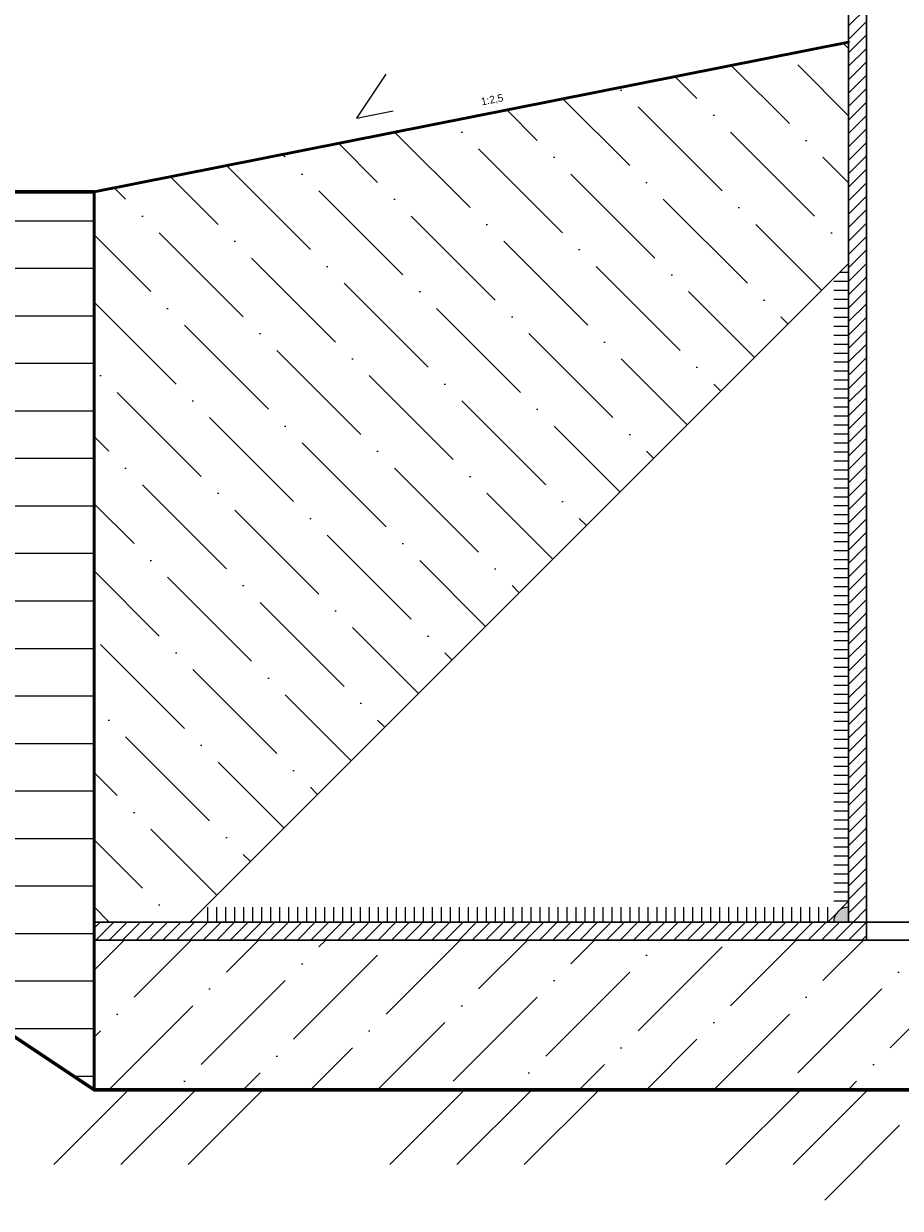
# Model space of a CAD drawing. Header units: millimetres. Extents: x -86317 to 111398, y -49249 to 226810.
# Tile 12 of 68: x 25699 to 25992, y 177438 to 177834. Entities that reach past the tile are written whole.
import ezdxf
from ezdxf.enums import TextEntityAlignment as Align

# ---------------------------------------------------------------- set-up
doc = ezdxf.new("R2018")
doc.units = ezdxf.units.MM
for name, color, linetype, lineweight in [('ГТО-2_Металлические_конструкции', 1, 'Continuous', 30), ('ГТО_Бетон основной', 4, 'Continuous', 50), ('ГТО_Линия основная', 7, 'Continuous', 60), ('ГТО_Металлические_конструкции', 1, 'Continuous', 30), ('ГТО_Штриховка', 7, 'Continuous', 15), ('МПГ$0$ГТО-2 Уклон обозначения', 3, 'Continuous', 25)]:
    doc.layers.add(name, color=color, linetype=linetype, lineweight=lineweight)
doc.styles.get("Standard").update_dxf_attribs({"font": 'arial.ttf'})
pattern_1 = [(45, (-27588.9524, -200541.6083), (-2.24506403, 2.24506403), [])]

# ---------------------------------------------------------------- blocks, each defined once
blk = doc.blocks.new('ЗАщитная труба люк в сборе разрез 1-1')
at = {"layer": 'ГТО_Штриховка'}
h = blk.add_hatch(dxfattribs=at)
h.set_pattern_fill('ANSI31', color=256)
h.set_pattern_definition(pattern_1)
h.paths.add_polyline_path([(-95.5, 1306), (-101.5, 1306), (-101.5, 6), (-95.5, 6)])
h = blk.add_hatch(color=256, dxfattribs=at)
h.dxf.hatch_style = 1
h.paths.add_polyline_path([(-105.5, 9), (-104.5, 10, -0.162278), (-101.5, 11), (-101.5, 6), (-106.5, 6, -0.162278)])
h = blk.add_hatch(dxfattribs=at)
h.set_pattern_fill('ANSI31', color=256)
h.set_pattern_definition(pattern_1)
h.paths.add_polyline_path([(-95.5, 6), (-353.55, 6), (-353.55, 0), (-95.5, 0)])
at = {"layer": 'ГТО-2_Металлические_конструкции', "color": 0}
blk.add_line((-95.5, 6), (-95.5, 0), dxfattribs=at)
for points in [[(0, 6), (101.5, 6), (101.5, 1166), (0, 1166), (0, 1306), (-101.5, 1306), (-101.5, 6), (-44.25, 6)], [(0, 6), (0, 1306), (-95.5, 1306), (-95.5, 6), (-44.25, 6)], [(-44.25, 0), (-353.55, 0), (-353.55, 6), (-44.25, 6)]]:
    blk.add_lwpolyline(points, dxfattribs=at)
at = {"layer": 'ГТО_Металлические_конструкции', "color": 0}
blk.add_lwpolyline([(-321.5, 6), (-108.5, 6), (-101.5, 13), (-101.5, 13), (-101.5, 226), (-321.5, 6)], dxfattribs=at)
at = {"layer": 'ГТО_Штриховка'}
for p, q in [((-101.5, 223), (-104.5, 223)), ((-101.5, 220), (-106.5, 220)), ((-101.5, 217), (-106.5, 217)), ((-101.5, 214), (-106.5, 214)), ((-101.5, 211), (-106.5, 211)), ((-101.5, 208), (-106.5, 208)), ((-101.5, 205), (-106.5, 205)), ((-101.5, 202), (-106.5, 202)), ((-101.5, 199), (-106.5, 199)), ((-101.5, 196), (-106.5, 196)), ((-101.5, 193), (-106.5, 193)), ((-101.5, 190), (-106.5, 190)), ((-101.5, 187), (-106.5, 187)), ((-101.5, 184), (-106.5, 184)), ((-101.5, 181), (-106.5, 181)), ((-101.5, 178), (-106.5, 178)), ((-101.5, 175), (-106.5, 175)), ((-101.5, 172), (-106.5, 172)), ((-101.5, 169), (-106.5, 169)), ((-101.5, 166), (-106.5, 166)), ((-101.5, 163), (-106.5, 163)), ((-101.5, 160), (-106.5, 160)), ((-101.5, 157), (-106.5, 157)), ((-101.5, 154), (-106.5, 154)), ((-101.5, 151), (-106.5, 151)), ((-101.5, 148), (-106.5, 148)), ((-101.5, 145), (-106.5, 145)), ((-101.5, 142), (-106.5, 142)), ((-101.5, 139), (-106.5, 139)), ((-101.5, 136), (-106.5, 136)), ((-101.5, 133), (-106.5, 133)), ((-101.5, 130), (-106.5, 130)), ((-101.5, 127), (-106.5, 127)), ((-101.5, 124), (-106.5, 124)), ((-101.5, 121), (-106.5, 121)), ((-101.5, 118), (-106.5, 118)), ((-101.5, 115), (-106.5, 115)), ((-101.5, 112), (-106.5, 112)), ((-101.5, 109), (-106.5, 109)), ((-101.5, 106), (-106.5, 106)), ((-101.5, 103), (-106.5, 103)), ((-101.5, 100), (-106.5, 100)), ((-101.5, 97), (-106.5, 97)), ((-101.5, 94), (-106.5, 94)), ((-101.5, 91), (-106.5, 91)), ((-101.5, 88), (-106.5, 88)), ((-101.5, 85), (-106.5, 85)), ((-101.5, 82), (-106.5, 82)), ((-101.5, 79), (-106.5, 79)), ((-101.5, 76), (-106.5, 76)), ((-101.5, 73), (-106.5, 73)), ((-101.5, 70), (-106.5, 70)), ((-101.5, 67), (-106.5, 67)), ((-101.5, 64), (-106.5, 64)), ((-101.5, 61), (-106.5, 61)), ((-101.5, 58), (-106.5, 58)), ((-101.5, 55), (-106.5, 55)), ((-101.5, 52), (-106.5, 52)), ((-101.5, 49), (-106.5, 49)), ((-101.5, 46), (-106.5, 46)), ((-101.5, 43), (-106.5, 43)), ((-101.5, 40), (-106.5, 40)), ((-101.5, 37), (-106.5, 37)), ((-101.5, 34), (-106.5, 34)), ((-101.5, 31), (-106.5, 31)), ((-101.5, 28), (-106.5, 28)), ((-101.5, 25), (-106.5, 25)), ((-101.5, 22), (-106.5, 22)), ((-101.5, 19), (-106.5, 19)), ((-101.5, 16), (-106.5, 16)), ((-101.5, 13), (-106.5, 13))]:
    blk.add_line(p, q, dxfattribs=at)
for points in [[(-101.5, 13), (-101.5, 6), (-108.5, 6)], [(-315.5, 6), (-315.5, 11)], [(-312.5, 6), (-312.5, 11)], [(-309.5, 6), (-309.5, 11)], [(-306.5, 6), (-306.5, 11)], [(-303.5, 6), (-303.5, 11)], [(-300.5, 6), (-300.5, 11)], [(-297.5, 6), (-297.5, 11)], [(-294.5, 6), (-294.5, 11)], [(-291.5, 6), (-291.5, 11)], [(-288.5, 6), (-288.5, 11)], [(-285.5, 6), (-285.5, 11)], [(-282.5, 6), (-282.5, 11)], [(-279.5, 6), (-279.5, 11)], [(-276.5, 6), (-276.5, 11)], [(-273.5, 6), (-273.5, 11)], [(-270.5, 6), (-270.5, 11)], [(-267.5, 6), (-267.5, 11)], [(-264.5, 6), (-264.5, 11)], [(-261.5, 6), (-261.5, 11)], [(-258.5, 6), (-258.5, 11)], [(-255.5, 6), (-255.5, 11)], [(-252.5, 6), (-252.5, 11)], [(-249.5, 6), (-249.5, 11)], [(-246.5, 6), (-246.5, 11)], [(-243.5, 6), (-243.5, 11)], [(-240.5, 6), (-240.5, 11)], [(-237.5, 6), (-237.5, 11)], [(-234.5, 6), (-234.5, 11)], [(-231.5, 6), (-231.5, 11)], [(-228.5, 6), (-228.5, 11)], [(-225.5, 6), (-225.5, 11)], [(-222.5, 6), (-222.5, 11)], [(-219.5, 6), (-219.5, 11)], [(-216.5, 6), (-216.5, 11)], [(-213.5, 6), (-213.5, 11)], [(-210.5, 6), (-210.5, 11)], [(-207.5, 6), (-207.5, 11)], [(-204.5, 6), (-204.5, 11)], [(-201.5, 6), (-201.5, 11)], [(-198.5, 6), (-198.5, 11)], [(-195.5, 6), (-195.5, 11)], [(-192.5, 6), (-192.5, 11)], [(-189.5, 6), (-189.5, 11)], [(-186.5, 6), (-186.5, 11)], [(-183.5, 6), (-183.5, 11)], [(-180.5, 6), (-180.5, 11)], [(-177.5, 6), (-177.5, 11)], [(-174.5, 6), (-174.5, 11)], [(-171.5, 6), (-171.5, 11)], [(-168.5, 6), (-168.5, 11)], [(-165.5, 6), (-165.5, 11)], [(-162.5, 6), (-162.5, 11)], [(-159.5, 6), (-159.5, 11)], [(-156.5, 6), (-156.5, 11)], [(-153.5, 6), (-153.5, 11)], [(-150.5, 6), (-150.5, 11)], [(-147.5, 6), (-147.5, 11)], [(-144.5, 6), (-144.5, 11)], [(-141.5, 6), (-141.5, 11)], [(-138.5, 6), (-138.5, 11)], [(-135.5, 6), (-135.5, 11)], [(-132.5, 6), (-132.5, 11)], [(-129.5, 6), (-129.5, 11)], [(-126.5, 6), (-126.5, 11)], [(-123.5, 6), (-123.5, 11)], [(-120.5, 6), (-120.5, 11)], [(-117.5, 6), (-117.5, 11)], [(-114.5, 6), (-114.5, 11)], [(-111.5, 6), (-111.5, 11)], [(-108.5, 6), (-108.5, 11)]]:
    blk.add_lwpolyline(points, dxfattribs=at)
blk.add_arc((-101.5, 6), 5, 90, 180, dxfattribs=at)
blk = doc.blocks.new('*U51')
at = {"layer": 'МПГ$0$ГТО-2 Уклон обозначения', "color": 0}
for p, q in [((1.25, 2.5), (-1.25, 0)), ((-1.25, 0), (1.25, 0))]:
    blk.add_line(p, q, dxfattribs=at)
at = {"layer": 'МПГ$0$ГТО-2 Уклон обозначения', "color": 0, "lineweight": 30, "flags": 104}
blk.add_attdef('УКЛОН', text='', height=3, dxfattribs=at).set_placement((7.205, 1.488), align=Align.MIDDLE_CENTER)

msp = doc.modelspace()

# ---------------------------------------------------------------- linework, layer by layer
at = {"layer": 'ГТО_Штриховка', "linetype": 'Continuous'}
for p, q in [((25709.064, 177452.942), (25734.064, 177477.942)), ((25731.515, 177452.942), (25756.515, 177477.942)), ((25753.965, 177452.942), (25778.965, 177477.942)), ((25821.317, 177452.942), (25846.317, 177477.942)), ((25843.768, 177452.942), (25868.768, 177477.942)), ((25866.219, 177452.942), (25891.219, 177477.942)), ((25933.571, 177452.942), (25958.571, 177477.942)), ((25956.021, 177452.942), (25981.021, 177477.942)), ((25966.592, 177441.062), (25991.592, 177466.062))]:
    msp.add_line(p, q, dxfattribs=at)

# ---------------------------------------------------------------- block references
at = {"color": 0}
msp.add_blockref('ЗАщитная труба люк в сборе разрез 1-1', (26076.092, 177527.942), dxfattribs=at)

# ---------------------------------------------------------------- next in the draw order: hatches: boundary and pattern name
at = {"layer": 'ГТО_Штриховка'}
h = msp.add_hatch(dxfattribs=at)
h.set_pattern_fill('ANSI36', color=256, scale=5, angle=90)
h.set_pattern_definition([(135, (-10760.448, 6e-11), (-30.8696304, 8.4189901), [39.6875, -7.9375, 0, -7.9375])])
edge = h.paths.add_edge_path()
edge.add_line((25974.592, 177827.942), (25722.538, 177777.942))
edge.add_line((25722.538, 177777.942), (25722.538, 177533.942))
edge.add_line((25722.538, 177533.942), (25754.592, 177533.942))
edge.add_arc((682512.917, -479004.384), 928640.981, 134.990401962, 135.009598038, ccw=False)
edge.add_line((25974.592, 177753.942), (25974.592, 177827.942))
edge = h.paths.add_edge_path()
edge.add_line((26429.645, 177777.942), (26235.744, 177816.406))
edge.add_line((26235.744, 177816.406), (26324.796, 177606.738))
edge.add_arc((26325.348, 177604.277), 2.522, -12.65327, 102.65327, ccw=False)
edge.add_line((26327.809, 177603.725), (26397.592, 177533.942))
edge.add_line((26397.592, 177533.942), (26429.645, 177533.942))
edge.add_line((26429.645, 177533.942), (26429.645, 177777.942))
h.paths.add_polyline_path([(26177.592, 177827.942), (26235.744, 177816.406), (26324.9, 177606.633), (26177.592, 177753.942)])
h = msp.add_hatch(dxfattribs=at)
h.set_pattern_fill('ANSI31', color=256, scale=5, angle=135)
h.paths.add_polyline_path([(25722.538, 177777.942), (25272.538, 177777.942), (25722.538, 177477.942)])
h.paths.add_polyline_path([(26879.645, 177777.942), (26429.645, 177777.942), (26429.645, 177533.942), (26429.645, 177533.942), (26429.645, 177527.942), (26429.645, 177477.942), (26429.645, 177477.942)])
h = msp.add_hatch(dxfattribs=at)
h.set_pattern_fill('ANSI36', color=256, scale=5)
h.set_pattern_definition([(45, (-10760.448, 6e-11), (8.4189901, 30.8696304), [39.6875, -7.9375, 0, -7.9375])])
h.paths.add_polyline_path([(26031.842, 177527.942), (25722.538, 177527.942), (25722.538, 177477.942), (26031.842, 177477.942)])
h.paths.add_polyline_path([(26429.645, 177527.942), (26120.342, 177527.942), (26120.342, 177477.942), (26185.592, 177477.942), (26429.645, 177477.942)])

# ---------------------------------------------------------------- next in the draw order: linework, layer by layer
at = {"layer": 'ГТО_Бетон основной', "color": 0}
msp.add_line((25722.538, 177477.942), (25722.538, 177777.942), dxfattribs=at)
msp.add_lwpolyline([(25974.592, 177827.942), (25974.592, 177827.942), (25722.538, 177777.942)], dxfattribs=at)
at = {"layer": 'ГТО_Линия основная', "color": 0}
for points in [[(24972.538, 177777.942), (25272.538, 177777.942), (25722.538, 177477.942), (26031.842, 177477.942)], [(25272.538, 177777.942), (25722.538, 177777.942)]]:
    msp.add_lwpolyline(points, dxfattribs=at)

# ---------------------------------------------------------------- next in the draw order: block references
at = {"color": 0}
ref = msp.add_blockref('*U51', (25816.287, 177803.686), dxfattribs=dict(at, xscale=5.000000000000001, yscale=5.000000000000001, zscale=5.000000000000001, rotation=11.25487405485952))
lines = msp.add_mtext('1:2,5', dxfattribs={"layer": 'МПГ$0$ГТО-2 Уклон обозначения', "color": 0, "insert": (25851.618, 177809.215), "char_height": 2.5, "attachment_point": 1, "rotation": 11.25487, "bg_fill": 3, "box_fill_scale": 1.2, "bg_fill_color": 256, "bg_fill_transparency": 0})
ref.add_attrib('УКЛОН', '', (25851.618, 177809.215)).embed_mtext(lines)

doc.saveas('drawing.dxf')
